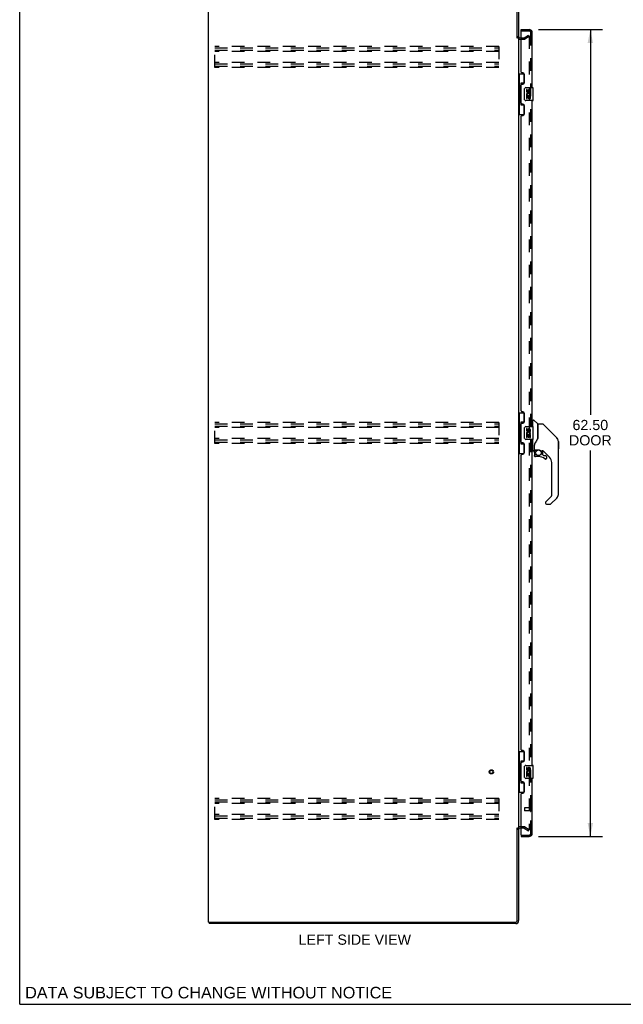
# Model space of a CAD drawing. Header units: inches. Extents: x 0 to 179, y 0 to 116.
# Tile 1 of 21: x 0 to 47, y 0 to 76. Entities that reach past the tile are written whole.
import ezdxf

# ---------------------------------------------------------------- set-up
doc = ezdxf.new("R2010")
doc.units = ezdxf.units.IN
doc.header["$LTSCALE"] = 9.842105
doc.header["$MEASUREMENT"] = 0
doc.linetypes.add('HIDDEN', pattern=[0.2, 0.1, -0.1])
doc.layers.get('0').update_dxf_attribs({"linetype": 'CONTINUOUS'})
for name, color, linetype in [('DEFAULT_2', 8, 'HIDDEN'), ('DIMENSIONS', 7, 'CONTINUOUS'), ('DOOR_ASSEMBLY', 7, 'CONTINUOUS')]:
    doc.layers.add(name, color=color, linetype=linetype)
doc.styles.get("Standard").update_dxf_attribs({"font": 'arial.ttf'})
doc.dimstyles.new('DIMSTYLE_1', dxfattribs={"dimtxt": 0.789474, "dimasz": 1.052632, "dimexe": 0.09, "dimexo": 0.07, "dimgap": 0.0375, "dimtad": 0, "dimtih": 1, "dimtoh": 1, "dimzin": 4, "dimdsep": 46, "dimtxsty": 'Standard', "dimblk": '_FILLED', "dimblk1": '_FILLED', "dimblk2": '_FILLED', "dimcen": 0.09, "dimadec": 3, "dimazin": 1, "dimtfac": 1, "dimtdec": 3, "dimtofl": 0, "dimtmove": 0, "dimatfit": 3, "dimldrblk": '_FILLED', "dimfxl": 0, "dimtolj": 1, "dimtzin": 4, "dimarcsym": 0})

# ---------------------------------------------------------------- blocks, each defined once
blk = doc.blocks.new('_FILLED')
at = {"color": 0, "linetype": 'ByBlock'}
blk.add_solid([(0, 0), (-1, 0.2), (-1, -0.2)], dxfattribs=at)
blk = doc.blocks.new('*D8')
at = {"layer": 'DIMENSIONS', "color": 2, "linetype": 'Continuous'}
for p, q in [((40.161, 75.504), (45.111, 75.504)), ((44.164, 75.504), (44.164, 45.664)), ((44.164, 13.004), (44.164, 42.901)), ((40.161, 13.004), (45.111, 13.004))]:
    blk.add_line(p, q, dxfattribs=at)
at = {"layer": 'DIMENSIONS', "color": 2, "linetype": 'Continuous', "xscale": 1.0526315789, "yscale": 1.0526315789, "zscale": 1.0526315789}
for p, rotation in [((44.164, 75.504), 90), ((44.164, 13.004), 270)]:
    blk.add_blockref('_FILLED', p, dxfattribs=dict(at, rotation=rotation))
at = {"layer": 'DIMENSIONS', "color": 2, "linetype": 'Continuous', "insert": (44.164, 45.269), "char_height": 0.7895, "width": 3.30464, "attachment_point": 2, "line_spacing_factor": 0.9}
blk.add_mtext('62.50\\PDOOR', dxfattribs=at)

msp = doc.modelspace()

# ---------------------------------------------------------------- linework, layer by layer
at = {"color": 7, "linetype": 'Continuous'}
for p, q in [((0, 0), (0, 115.789)), ((14.664, 6.358), (14.664, 6.254)), ((0, 0), (178.947, 0))]:
    msp.add_line(p, q, dxfattribs=at)
at = {"color": 3, "linetype": 'Continuous'}
for p, q in [((14.612, 6.358), (14.612, 78.15)), ((38.508, 74.843), (38.508, 78.028)), ((38.612, 78.028), (38.612, 74.858)), ((38.612, 74.806), (38.612, 13.702)), ((38.755, 74.858), (38.816, 74.858)), ((38.508, 6.48), (38.508, 13.665)), ((38.612, 13.65), (38.612, 6.48)), ((38.816, 13.65), (38.755, 13.65)), ((14.612, 6.358), (38.386, 6.358)), ((38.386, 6.254), (14.664, 6.254))]:
    msp.add_line(p, q, dxfattribs=at)
for centre, radius, start, end in [((38.755, 75.001), 0.142, 180, 270), ((38.755, 13.508), 0.142, 90, 180), ((38.386, 6.48), 0.226, 270, 360), ((38.386, 6.48), 0.122, 270, 360)]:
    msp.add_arc(centre, radius, start, end, dxfattribs=at)
at = {"layer": 'DEFAULT_2', "color": 8, "linetype": 'HIDDEN'}
for p, q in [((38.755, 74.754), (39.018, 74.754)), ((38.816, 74.858), (39.018, 74.858)), ((39.033, 74.862), (39.373, 75.059)), ((39.425, 74.969), (39.085, 74.772)), ((39.373, 75.059), (39.425, 74.969)), ((39.425, 74.989), (39.425, 13.52)), ((15.091, 72.567), (15.091, 74.192)), ((37.091, 74.192), (15.091, 74.192)), ((15.091, 74.088), (37.091, 74.088)), ((37.091, 74.192), (37.091, 72.567)), ((15.091, 73.921), (37.091, 73.921)), ((37.091, 73.817), (15.091, 73.817)), ((37.091, 72.942), (15.091, 72.942)), ((15.091, 72.838), (37.091, 72.838)), ((15.091, 72.671), (37.091, 72.671)), ((37.091, 72.567), (15.091, 72.567)), ((15.091, 43.442), (15.091, 45.067)), ((37.091, 45.067), (15.091, 45.067)), ((37.091, 45.067), (37.091, 43.442)), ((15.091, 44.963), (37.091, 44.963)), ((15.091, 44.796), (37.091, 44.796)), ((37.091, 44.692), (15.091, 44.692)), ((37.091, 43.817), (15.091, 43.817)), ((15.091, 43.713), (37.091, 43.713)), ((15.091, 43.546), (37.091, 43.546)), ((37.091, 43.442), (15.091, 43.442)), ((37.091, 15.942), (15.091, 15.942)), ((15.091, 14.317), (15.091, 15.942)), ((15.091, 15.838), (37.091, 15.838)), ((15.091, 15.671), (37.091, 15.671)), ((37.091, 15.567), (15.091, 15.567)), ((37.091, 15.942), (37.091, 14.317)), ((37.091, 14.692), (15.091, 14.692)), ((15.091, 14.588), (37.091, 14.588)), ((15.091, 14.421), (37.091, 14.421)), ((37.091, 14.317), (15.091, 14.317)), ((39.018, 13.754), (38.755, 13.754)), ((39.085, 13.736), (39.425, 13.54)), ((39.018, 13.65), (38.816, 13.65)), ((39.033, 13.646), (39.373, 13.45)), ((39.373, 13.45), (39.425, 13.54))]:
    msp.add_line(p, q, dxfattribs=at)
for points in [[(39.408, 75.009), (39.407, 75.009), (39.406, 75.009), (39.404, 75.008), (39.402, 75.008), (39.4, 75.007)], [(39.413, 75.008), (39.411, 75.008), (39.409, 75.009), (39.408, 75.009)], [(39.413, 75.008), (39.415, 75.007), (39.417, 75.006), (39.418, 75.004), (39.42, 75.003), (39.421, 75.001), (39.422, 74.999), (39.423, 74.997), (39.424, 74.995), (39.425, 74.993), (39.425, 74.991), (39.425, 74.989)], [(39.408, 13.5), (39.407, 13.5), (39.406, 13.5), (39.404, 13.5), (39.402, 13.501), (39.4, 13.502)], [(39.425, 13.52), (39.425, 13.518), (39.425, 13.515), (39.424, 13.513), (39.423, 13.511), (39.422, 13.509), (39.421, 13.507), (39.42, 13.506), (39.418, 13.504), (39.417, 13.503), (39.415, 13.502), (39.413, 13.501), (39.411, 13.5), (39.409, 13.5), (39.408, 13.5)]]:
    msp.add_lwpolyline(points, dxfattribs=at)
for radius in [0.164, 0.124]:
    msp.add_circle((36.508, 18.004), radius, dxfattribs=at)
for centre, radius, start, end in [((38.755, 75.001), 0.246, 180, 270), ((39.018, 74.888), 0.03, 270, 300), ((39.018, 74.888), 0.134, 270, 300), ((38.755, 13.508), 0.246, 90, 180), ((39.018, 13.62), 0.134, 60, 90), ((39.018, 13.62), 0.03, 60, 90)]:
    msp.add_arc(centre, radius, start, end, dxfattribs=at)
at = {"layer": 'DOOR_ASSEMBLY', "color": 7, "linetype": 'Continuous'}
for p, q in [((38.816, 75.4), (38.816, 75.504)), ((38.836, 75.4), (38.816, 75.4)), ((38.612, 72.079), (39.053, 72.079)), ((38.651, 72.079), (38.651, 71.054)), ((39.016, 72.079), (39.016, 71.299)), ((38.63, 71.054), (38.63, 69.954)), ((38.63, 71.054), (38.752, 71.054)), ((38.752, 71.085), (38.752, 71.105)), ((38.752, 69.954), (38.752, 71.054)), ((38.789, 71.344), (38.789, 69.664)), ((39.016, 71.344), (38.789, 71.344)), ((39.175, 71.004), (39.715, 71.004)), ((39.73, 70.019), (39.73, 70.989)), ((39.076, 70.104), (39.076, 70.904)), ((39.213, 70.85), (39.213, 70.714)), ((39.276, 70.85), (39.213, 70.85)), ((39.213, 70.389), (39.213, 70.158)), ((39.231, 70.389), (39.213, 70.389)), ((39.266, 70.389), (39.293, 70.408)), ((39.266, 70.389), (39.527, 70.389)), ((39.276, 70.714), (39.276, 70.85)), ((39.276, 70.158), (39.276, 70.326)), ((39.276, 70.326), (39.341, 70.326)), ((39.341, 70.776), (39.341, 70.707)), ((39.341, 70.326), (39.341, 70.19)), ((39.341, 70.19), (39.402, 70.19)), ((39.402, 70.714), (39.402, 70.756)), ((39.402, 70.19), (39.402, 70.326)), ((39.402, 70.326), (39.465, 70.326)), ((39.457, 70.425), (39.515, 70.4)), ((39.465, 70.756), (39.465, 70.619)), ((39.465, 70.619), (39.527, 70.619)), ((39.465, 70.326), (39.465, 70.158)), ((39.527, 70.619), (39.527, 70.756)), ((39.527, 70.158), (39.527, 70.389)), ((38.63, 69.954), (38.752, 69.954)), ((38.651, 69.954), (38.651, 68.929)), ((38.752, 69.904), (38.752, 69.924)), ((38.789, 69.664), (39.016, 69.664)), ((39.016, 69.709), (39.016, 68.929)), ((39.715, 70.004), (39.175, 70.004)), ((39.213, 70.158), (39.276, 70.158)), ((39.465, 70.158), (39.527, 70.158)), ((38.612, 68.929), (39.053, 68.929)), ((38.612, 45.829), (39.053, 45.829)), ((38.651, 45.829), (38.651, 44.804)), ((39.016, 45.829), (39.016, 45.049)), ((39.016, 45.094), (38.789, 45.094)), ((38.789, 45.094), (38.789, 43.414)), ((39.71, 45.199), (39.67, 45.199)), ((39.71, 44.754), (39.71, 45.25)), ((39.718, 45.258), (39.772, 45.258)), ((40.095, 44.952), (39.8, 45.247)), ((38.63, 44.804), (38.752, 44.804)), ((38.63, 44.804), (38.63, 43.704)), ((38.752, 44.835), (38.752, 44.855)), ((38.752, 43.704), (38.752, 44.804)), ((39.076, 43.854), (39.076, 44.654)), ((39.175, 44.754), (39.715, 44.754)), ((39.276, 44.6), (39.213, 44.6)), ((39.213, 44.6), (39.213, 44.464)), ((39.276, 44.464), (39.276, 44.6)), ((39.341, 44.526), (39.341, 44.457)), ((39.402, 44.464), (39.402, 44.506)), ((39.465, 44.506), (39.465, 44.369)), ((39.465, 44.369), (39.527, 44.369)), ((39.527, 44.369), (39.527, 44.506)), ((39.73, 43.769), (39.73, 44.739)), ((40.104, 44.931), (40.104, 43.88)), ((40.111, 43.891), (40.111, 44.935)), ((40.473, 44.943), (40.119, 44.943)), ((40.528, 44.92), (41.571, 43.877)), ((38.63, 43.704), (38.752, 43.704)), ((38.651, 43.704), (38.651, 42.679)), ((38.752, 43.654), (38.752, 43.674)), ((39.715, 43.754), (39.175, 43.754)), ((39.231, 44.139), (39.213, 44.139)), ((39.213, 44.139), (39.213, 43.908)), ((39.213, 43.908), (39.276, 43.908)), ((39.266, 44.139), (39.293, 44.158)), ((39.266, 44.139), (39.527, 44.139)), ((39.276, 44.076), (39.341, 44.076)), ((39.276, 43.908), (39.276, 44.076)), ((39.341, 44.076), (39.341, 43.94)), ((39.341, 43.94), (39.402, 43.94)), ((39.402, 44.076), (39.465, 44.076)), ((39.402, 43.94), (39.402, 44.076)), ((39.457, 44.175), (39.515, 44.15)), ((39.465, 44.076), (39.465, 43.908)), ((39.465, 43.908), (39.527, 43.908)), ((39.527, 43.908), (39.527, 44.139)), ((39.71, 42.884), (39.71, 43.754)), ((40.104, 44.068), (40.105, 44.067)), ((41.266, 44.183), (41.266, 44.183)), ((41.571, 43.877), (41.277, 44.171)), ((41.638, 43.788), (41.638, 43.787)), ((41.686, 43.599), (41.686, 39.496)), ((41.693, 43.603), (41.693, 43.016)), ((38.789, 43.414), (39.016, 43.414)), ((39.016, 43.459), (39.016, 42.679)), ((39.67, 42.935), (39.71, 42.935)), ((39.718, 42.876), (39.789, 42.876)), ((39.828, 43.321), (39.828, 43.318)), ((39.828, 43.318), (39.828, 42.916)), ((39.832, 42.743), (39.832, 42.506)), ((39.834, 42.743), (39.843, 42.743)), ((39.835, 43.277), (39.836, 43.278)), ((39.837, 43.347), (39.836, 43.323)), ((39.836, 42.967), (39.836, 43.323)), ((39.856, 42.948), (40.151, 42.948)), ((39.955, 42.948), (39.89, 42.882)), ((39.895, 42.877), (39.893, 42.879)), ((39.898, 42.875), (39.895, 42.877)), ((40.151, 42.948), (40.154, 42.948)), ((40.348, 42.876), (40.424, 42.876)), ((40.462, 42.873), (40.462, 42.589)), ((41.001, 42.38), (40.506, 42.875)), ((38.612, 42.679), (39.053, 42.679)), ((39.843, 42.506), (39.834, 42.506)), ((40.147, 42.427), (39.911, 42.427)), ((40.465, 42.581), (40.537, 42.509)), ((40.545, 42.506), (40.698, 42.506)), ((40.775, 42.308), (40.766, 42.308)), ((40.777, 42.427), (40.777, 42.308)), ((41.174, 39.411), (41.174, 41.962)), ((40.716, 38.919), (40.715, 38.918)), ((40.72, 38.924), (41.151, 39.355)), ((41.571, 39.218), (41.119, 38.766)), ((40.702, 38.881), (40.702, 38.821)), ((40.781, 38.742), (41.063, 38.742)), ((38.612, 19.579), (39.053, 19.579)), ((38.651, 19.579), (38.651, 18.554)), ((39.016, 19.579), (39.016, 18.799)), ((38.63, 18.554), (38.752, 18.554)), ((38.63, 18.554), (38.63, 17.454)), ((38.752, 18.585), (38.752, 18.605)), ((38.752, 17.454), (38.752, 18.554)), ((39.016, 18.844), (38.789, 18.844)), ((38.789, 18.844), (38.789, 17.164)), ((39.076, 17.604), (39.076, 18.404)), ((39.175, 18.504), (39.715, 18.504)), ((39.276, 18.35), (39.213, 18.35)), ((39.213, 18.35), (39.213, 18.214)), ((39.276, 18.214), (39.276, 18.35)), ((39.73, 17.519), (39.73, 18.489)), ((39.231, 17.889), (39.213, 17.889)), ((39.213, 17.889), (39.213, 17.658)), ((39.213, 17.658), (39.276, 17.658)), ((39.266, 17.889), (39.293, 17.908)), ((39.266, 17.889), (39.527, 17.889)), ((39.276, 17.826), (39.341, 17.826)), ((39.276, 17.658), (39.276, 17.826)), ((39.341, 18.276), (39.341, 18.207)), ((39.341, 17.826), (39.341, 17.69)), ((39.341, 17.69), (39.402, 17.69)), ((39.402, 18.214), (39.402, 18.256)), ((39.402, 17.826), (39.465, 17.826)), ((39.402, 17.69), (39.402, 17.826)), ((39.457, 17.925), (39.515, 17.9)), ((39.465, 18.256), (39.465, 18.119)), ((39.465, 18.119), (39.527, 18.119)), ((39.465, 17.826), (39.465, 17.658)), ((39.465, 17.658), (39.527, 17.658)), ((39.527, 18.119), (39.527, 18.256)), ((39.527, 17.658), (39.527, 17.889)), ((38.63, 17.454), (38.752, 17.454)), ((38.651, 17.454), (38.651, 16.429)), ((38.752, 17.404), (38.752, 17.424)), ((38.789, 17.164), (39.016, 17.164)), ((39.016, 17.209), (39.016, 16.429)), ((39.715, 17.504), (39.175, 17.504)), ((38.612, 16.429), (39.053, 16.429)), ((38.816, 13.108), (38.836, 13.108)), ((38.816, 13.108), (38.816, 13.004))]:
    msp.add_line(p, q, dxfattribs=at)
at = {"layer": 'DOOR_ASSEMBLY', "color": 3, "linetype": 'Continuous'}
for p, q in [((38.816, 75.504), (39.424, 75.504)), ((38.816, 72.212), (38.816, 75.38)), ((39.67, 71.004), (39.67, 75.258)), ((38.936, 72.152), (38.876, 72.152)), ((39.066, 71.402), (39.066, 72.022)), ((38.816, 69.797), (38.816, 71.212)), ((38.876, 71.272), (38.936, 71.272)), ((38.936, 69.737), (38.876, 69.737)), ((39.066, 68.987), (39.066, 69.607)), ((39.67, 44.754), (39.67, 70.004)), ((38.816, 45.962), (38.816, 68.797)), ((38.876, 68.857), (38.936, 68.857)), ((38.936, 45.902), (38.876, 45.902)), ((39.066, 45.152), (39.066, 45.772)), ((38.876, 45.022), (38.936, 45.022)), ((38.816, 43.547), (38.816, 44.962)), ((38.936, 43.487), (38.876, 43.487)), ((39.67, 18.504), (39.67, 43.754)), ((39.066, 42.737), (39.066, 43.357)), ((38.816, 19.712), (38.816, 42.547)), ((38.876, 42.607), (38.936, 42.607)), ((38.936, 19.652), (38.876, 19.652)), ((39.066, 18.902), (39.066, 19.522)), ((38.816, 17.297), (38.816, 18.712)), ((38.876, 18.772), (38.936, 18.772)), ((38.936, 17.237), (38.876, 17.237)), ((39.066, 16.487), (39.066, 17.107)), ((39.67, 13.251), (39.67, 17.504)), ((38.816, 13.128), (38.816, 16.297)), ((38.876, 16.357), (38.936, 16.357)), ((38.816, 13.004), (39.424, 13.004))]:
    msp.add_line(p, q, dxfattribs=at)
at = {"layer": 'DOOR_ASSEMBLY', "color": 8, "linetype": 'HIDDEN'}
for p, q in [((38.836, 75.4), (39.424, 75.4)), ((39.566, 13.251), (39.566, 75.258)), ((39.066, 15.222), (39.066, 14.994)), ((39.523, 15.232), (39.076, 15.232)), ((39.523, 14.984), (39.076, 14.984)), ((39.523, 15.25), (39.523, 14.966)), ((38.836, 13.108), (39.424, 13.108))]:
    msp.add_line(p, q, dxfattribs=at)
at = {"layer": 'DOOR_ASSEMBLY', "color": 7, "linetype": 'Continuous'}
for points in [[(38.789, 71.321), (38.79, 71.317), (38.79, 71.314), (38.791, 71.31), (38.792, 71.305), (38.794, 71.3), (38.796, 71.295), (38.799, 71.29), (38.802, 71.284), (38.805, 71.277), (38.809, 71.27), (38.813, 71.263), (38.818, 71.255), (38.823, 71.247), (38.825, 71.243)], [(39.076, 70.904), (39.076, 70.911), (39.076, 70.917), (39.077, 70.923), (39.079, 70.929), (39.08, 70.935), (39.082, 70.94)], [(38.825, 69.765), (38.823, 69.762), (38.818, 69.753), (38.813, 69.746), (38.809, 69.738), (38.805, 69.731), (38.802, 69.725), (38.799, 69.719), (38.796, 69.713), (38.794, 69.708), (38.792, 69.703), (38.791, 69.699), (38.79, 69.695), (38.79, 69.691), (38.789, 69.688)], [(39.082, 70.068), (39.08, 70.074), (39.079, 70.08), (39.077, 70.086), (39.076, 70.092), (39.076, 70.098), (39.076, 70.104)], [(38.789, 45.071), (38.79, 45.067), (38.79, 45.064), (38.791, 45.06), (38.792, 45.055), (38.794, 45.05), (38.796, 45.045), (38.799, 45.04), (38.802, 45.034), (38.805, 45.027), (38.809, 45.02), (38.813, 45.013), (38.818, 45.005), (38.823, 44.997), (38.825, 44.993)], [(39.076, 44.654), (39.076, 44.661), (39.076, 44.667), (39.077, 44.673), (39.079, 44.679), (39.08, 44.685), (39.082, 44.69)], [(40.528, 44.92), (40.521, 44.927), (40.512, 44.933), (40.503, 44.937), (40.493, 44.941), (40.483, 44.943), (40.473, 44.943)], [(38.825, 43.515), (38.823, 43.512), (38.818, 43.503), (38.813, 43.496), (38.809, 43.488), (38.805, 43.481), (38.802, 43.475), (38.799, 43.469), (38.796, 43.463), (38.794, 43.458), (38.792, 43.453), (38.791, 43.449), (38.79, 43.445), (38.79, 43.441), (38.789, 43.438)], [(39.082, 43.818), (39.08, 43.824), (39.079, 43.83), (39.077, 43.836), (39.076, 43.842), (39.076, 43.848), (39.076, 43.854)], [(39.889, 43.493), (39.878, 43.477), (39.863, 43.448), (39.851, 43.416), (39.842, 43.382), (39.837, 43.347)], [(40.111, 43.9), (40.09, 43.843), (40.06, 43.774), (40.023, 43.704), (39.981, 43.632), (39.934, 43.559), (39.889, 43.493)], [(40.105, 44.067), (40.108, 44.066), (40.11, 44.064), (40.111, 44.063), (40.111, 44.062), (40.111, 44.06)], [(41.679, 43.676), (41.671, 43.707), (41.658, 43.746), (41.64, 43.785), (41.618, 43.821), (41.592, 43.854), (41.571, 43.877)], [(39.828, 43.325), (39.828, 43.324), (39.828, 43.321)], [(39.828, 43.226), (39.828, 43.233), (39.828, 43.24), (39.829, 43.246), (39.83, 43.253), (39.831, 43.259), (39.832, 43.266)], [(39.832, 43.266), (39.833, 43.269), (39.834, 43.273), (39.835, 43.277)], [(39.834, 42.743), (39.835, 42.759), (39.837, 42.774), (39.84, 42.789), (39.844, 42.803), (39.849, 42.818), (39.855, 42.832), (39.863, 42.845), (39.871, 42.858), (39.881, 42.87), (39.891, 42.881)], [(39.898, 42.875), (39.888, 42.864), (39.879, 42.852), (39.871, 42.84), (39.863, 42.828), (39.857, 42.814), (39.852, 42.801), (39.848, 42.787), (39.845, 42.772), (39.844, 42.758), (39.843, 42.743)], [(39.893, 42.879), (39.892, 42.88), (39.892, 42.88), (39.891, 42.881), (39.891, 42.881)], [(40.154, 42.948), (40.168, 42.947), (40.181, 42.946), (40.194, 42.944), (40.207, 42.942), (40.219, 42.939), (40.23, 42.935), (40.241, 42.931), (40.251, 42.928), (40.26, 42.924), (40.268, 42.919), (40.276, 42.915), (40.284, 42.911), (40.29, 42.907), (40.297, 42.904), (40.302, 42.9), (40.307, 42.897), (40.312, 42.894), (40.32, 42.889)], [(40.32, 42.889), (40.324, 42.886), (40.327, 42.884), (40.33, 42.882), (40.333, 42.881), (40.335, 42.88)], [(40.335, 42.88), (40.338, 42.878), (40.342, 42.877), (40.346, 42.876)], [(39.911, 42.429), (39.902, 42.43), (39.894, 42.431), (39.885, 42.433), (39.877, 42.437), (39.87, 42.441), (39.863, 42.446), (39.857, 42.452), (39.851, 42.458), (39.846, 42.465), (39.842, 42.472), (39.838, 42.48), (39.836, 42.489), (39.835, 42.497), (39.834, 42.506)], [(39.843, 42.506), (39.844, 42.498), (39.845, 42.491), (39.847, 42.483), (39.85, 42.476), (39.854, 42.47), (39.858, 42.463), (39.863, 42.458), (39.869, 42.453), (39.875, 42.448), (39.881, 42.445), (39.888, 42.442), (39.896, 42.44), (39.903, 42.438), (39.911, 42.438)], [(39.911, 42.429), (39.911, 42.429), (39.911, 42.43), (39.911, 42.431), (39.911, 42.432), (39.911, 42.433), (39.911, 42.435), (39.911, 42.438)], [(40.698, 42.231), (40.689, 42.231), (40.681, 42.233), (40.672, 42.235), (40.664, 42.239), (40.656, 42.243), (40.649, 42.248)], [(40.655, 42.255), (40.661, 42.251), (40.668, 42.247), (40.675, 42.244), (40.682, 42.242), (40.69, 42.24), (40.698, 42.24), (40.705, 42.24), (40.713, 42.241), (40.72, 42.243), (40.727, 42.246), (40.734, 42.25), (40.74, 42.254), (40.746, 42.259), (40.751, 42.265), (40.755, 42.271), (40.759, 42.278), (40.762, 42.285), (40.764, 42.292), (40.766, 42.3), (40.766, 42.308)], [(40.775, 42.308), (40.774, 42.299), (40.773, 42.291), (40.771, 42.282), (40.767, 42.274), (40.763, 42.267), (40.758, 42.26), (40.752, 42.253), (40.746, 42.248), (40.739, 42.243), (40.731, 42.238), (40.723, 42.235), (40.715, 42.233), (40.707, 42.231), (40.698, 42.231)], [(40.72, 38.924), (40.719, 38.923), (40.718, 38.922), (40.717, 38.921), (40.717, 38.92), (40.716, 38.919)], [(38.789, 18.821), (38.79, 18.817), (38.79, 18.814), (38.791, 18.81), (38.792, 18.805), (38.794, 18.8), (38.796, 18.795), (38.799, 18.79), (38.802, 18.784), (38.805, 18.777), (38.809, 18.77), (38.813, 18.763), (38.818, 18.755), (38.823, 18.747), (38.825, 18.743)], [(39.076, 18.404), (39.076, 18.411), (39.076, 18.417), (39.077, 18.423), (39.079, 18.429), (39.08, 18.435), (39.082, 18.44)], [(39.082, 17.568), (39.08, 17.574), (39.079, 17.58), (39.077, 17.586), (39.076, 17.592), (39.076, 17.598), (39.076, 17.604)], [(38.825, 17.265), (38.823, 17.262), (38.818, 17.253), (38.813, 17.246), (38.809, 17.238), (38.805, 17.231), (38.802, 17.225), (38.799, 17.219), (38.796, 17.213), (38.794, 17.208), (38.792, 17.203), (38.791, 17.199), (38.79, 17.195), (38.79, 17.191), (38.789, 17.188)]]:
    msp.add_lwpolyline(points, dxfattribs=at)
msp.add_circle((40.147, 42.722), 0.217, dxfattribs=at)
at = {"layer": 'DOOR_ASSEMBLY', "color": 3, "linetype": 'Continuous'}
for centre, radius, start, end in [((38.836, 75.38), 0.02, 90, 180), ((39.424, 75.258), 0.246, 0, 90), ((38.876, 72.212), 0.06, 180, 270), ((38.936, 72.022), 0.13, 0, 90), ((38.876, 71.212), 0.06, 90, 180), ((38.936, 71.402), 0.13, 270, 360), ((38.876, 69.797), 0.06, 180, 270), ((38.936, 69.607), 0.13, 0, 90), ((38.876, 68.797), 0.06, 90, 180), ((38.936, 68.987), 0.13, 270, 360), ((38.876, 45.962), 0.06, 180, 270), ((38.936, 45.772), 0.13, 0, 90), ((38.876, 44.962), 0.06, 90, 180), ((38.936, 45.152), 0.13, 270, 360), ((38.876, 43.547), 0.06, 180, 270), ((38.936, 43.357), 0.13, 0, 90), ((38.936, 42.737), 0.13, 270, 360), ((38.876, 42.547), 0.06, 90, 180), ((38.876, 19.712), 0.06, 180, 270), ((38.936, 19.522), 0.13, 0, 90), ((38.876, 18.712), 0.06, 90, 180), ((38.936, 18.902), 0.13, 270, 360), ((38.876, 17.297), 0.06, 180, 270), ((38.936, 17.107), 0.13, 0, 90), ((38.876, 16.297), 0.06, 90, 180), ((38.936, 16.487), 0.13, 270, 360), ((38.836, 13.128), 0.02, 180, 270), ((39.424, 13.251), 0.246, 270, 360)]:
    msp.add_arc(centre, radius, start, end, dxfattribs=at)
at = {"layer": 'DOOR_ASSEMBLY', "color": 8, "linetype": 'HIDDEN'}
for centre, radius, start, end in [((39.424, 75.258), 0.142, 0, 90), ((39.545, 15.25), 0.0215, 0, 180), ((39.076, 15.222), 0.01, 90, 180), ((39.076, 14.994), 0.01, 180, 270), ((39.545, 14.966), 0.0215, 180, 360), ((39.424, 13.251), 0.142, 270, 360)]:
    msp.add_arc(centre, radius, start, end, dxfattribs=at)
at = {"layer": 'DOOR_ASSEMBLY', "color": 7, "linetype": 'Continuous'}
for centre, radius, start, end in [((39.506, 75.114), 0.26, 90, 92.60473), ((39.175, 70.904), 0.1, 90, 158.79459), ((39.715, 70.989), 0.015, 0, 90), ((39.307, 70.714), 0.0943, 180, 360), ((39.367, 70.462), 0.154, 161.41988, 206.19629), ((39.37, 70.462), 0.157, 336.59665, 161.87913), ((39.37, 70.462), 0.157, 205.73705, 207.8532), ((39.307, 70.714), 0.0314, 180, 261.22946), ((39.37, 70.462), 0.0943, 336.59665, 215.11217), ((39.307, 70.719), 0.0362, 263.42855, 341.76278), ((39.433, 70.756), 0.0943, 68.69989, 167.43379), ((39.433, 70.756), 0.0314, 0, 180.04847), ((39.433, 70.756), 0.0943, 0, 68.67039), ((39.175, 70.104), 0.1, 201.20502, 270), ((39.715, 70.019), 0.015, 270, 360), ((39.718, 45.25), 0.00787, 90, 180), ((39.772, 45.219), 0.0394, 45, 90), ((39.175, 44.654), 0.1, 90, 158.79459), ((39.307, 44.464), 0.0943, 180, 360), ((39.367, 44.212), 0.154, 161.41988, 206.19629), ((39.37, 44.212), 0.157, 336.59665, 161.87913), ((39.307, 44.464), 0.0314, 180, 261.22946), ((39.37, 44.212), 0.0943, 336.59665, 215.11217), ((39.307, 44.469), 0.0362, 263.42855, 341.76278), ((39.433, 44.506), 0.0943, 68.69989, 167.43379), ((39.433, 44.506), 0.0314, 0, 180.04847), ((39.433, 44.506), 0.0943, 0, 68.67039), ((39.715, 44.739), 0.015, 0, 90), ((40.074, 44.931), 0.0295, 0, 45), ((40.092, 44.762), 0.0197, 306.99405, 360), ((40.119, 44.935), 0.00787, 90, 180), ((39.175, 43.854), 0.1, 201.20502, 270), ((39.37, 44.212), 0.157, 205.73705, 207.8532), ((39.715, 43.769), 0.015, 270, 360), ((41.293, 43.599), 0.394, 20.94788, 45), ((41.293, 43.599), 0.394, 0, 11.2904), ((41.674, 43.603), 0.0197, 0, 51.78012), ((39.718, 42.884), 0.00787, 180, 270), ((39.789, 42.916), 0.0394, 270, 360), ((40.029, 42.743), 0.197, 135, 180), ((39.856, 42.967), 0.0197, 180, 270), ((40.424, 42.68), 0.197, 50.64978, 90), ((41.674, 43.016), 0.0197, 310.21786, 360), ((39.911, 42.506), 0.0787, 180, 270), ((40.147, 41.64), 0.787, 50.4788, 90), ((40.474, 42.589), 0.0118, 180, 225), ((40.545, 42.517), 0.0118, 225, 270), ((40.698, 42.308), 0.0787, 230.4788, 360), ((40.698, 42.427), 0.0787, 0, 90), ((40.584, 41.962), 0.591, 0, 45), ((40.761, 38.881), 0.0591, 141.13263, 180), ((41.096, 39.411), 0.0787, 315, 360), ((41.293, 39.496), 0.394, 315, 360), ((40.781, 38.821), 0.0787, 180, 270), ((41.063, 38.821), 0.0787, 270, 315), ((39.175, 18.404), 0.1, 90, 158.79459), ((39.433, 18.256), 0.0943, 68.69989, 167.43379), ((39.433, 18.256), 0.0943, 0, 68.67039), ((39.715, 18.489), 0.015, 0, 90), ((39.175, 17.604), 0.1, 201.20502, 270), ((39.307, 18.214), 0.0943, 180, 360), ((39.367, 17.962), 0.154, 161.41988, 206.19629), ((39.37, 17.962), 0.157, 336.59665, 161.87913), ((39.37, 17.962), 0.157, 205.73705, 207.8532), ((39.307, 18.214), 0.0314, 180, 261.22946), ((39.37, 17.962), 0.0943, 336.59665, 215.11217), ((39.307, 18.219), 0.0362, 263.42855, 341.76278), ((39.433, 18.256), 0.0314, 0, 180.04847), ((39.715, 17.519), 0.015, 270, 360)]:
    msp.add_arc(centre, radius, start, end, dxfattribs=at)
for centre, start_param, end_param in [((38.857, 71.095), 0.699287, 1.51401), ((38.857, 71.095), -4.655602, -3.84088), ((38.857, 69.914), 0.699287, 1.51401), ((38.857, 69.914), -4.655602, -3.84088), ((38.857, 44.845), 0.699287, 1.51401), ((38.857, 44.845), -4.655602, -3.84088), ((38.857, 43.664), 0.699287, 1.51401), ((38.857, 43.664), -4.655602, -3.84088), ((38.857, 18.595), 0.699287, 1.51401), ((38.857, 18.595), -4.655602, -3.84088), ((38.857, 17.414), 0.699287, 1.51401), ((38.857, 17.414), -4.655602, -3.84088)]:
    msp.add_ellipse(centre, major_axis=(0, 0.18), ratio=0.579493, start_param=start_param, end_param=end_param, dxfattribs=at)

# ---------------------------------------------------------------- texts
at = {"layer": 'DIMENSIONS', "color": 2, "linetype": 'Continuous', "attachment_point": 2, "line_spacing_factor": 0.9}
for s, insert, char_height, width in [('LEFT SIDE VIEW', (25.937, 5.404), 0.78947, 8.68128), ('DATA SUBJECT TO CHANGE WITHOUT NOTICE', (14.621, 1.352), 0.89474, 28.34553)]:
    msp.add_mtext(s, dxfattribs=dict(at, insert=insert, char_height=char_height, width=width))

# ---------------------------------------------------------------- dimensions: what is measured, and where the dimension line sits
at = {"layer": 'DIMENSIONS', "color": 2, "linetype": 'Continuous'}
dim = msp.add_linear_dim(base=(44.164, 13.004), p1=(40.091, 75.504), p2=(40.091, 13.004), angle=270, text='<>\\PDOOR', dimstyle='DIMSTYLE_1', dxfattribs=at)
dim.commit()
dim.dimension.update_dxf_attribs({"geometry": '*D8', "text_midpoint": (44.164, 44.282), "dimtype": 160})

doc.saveas('drawing.dxf')
